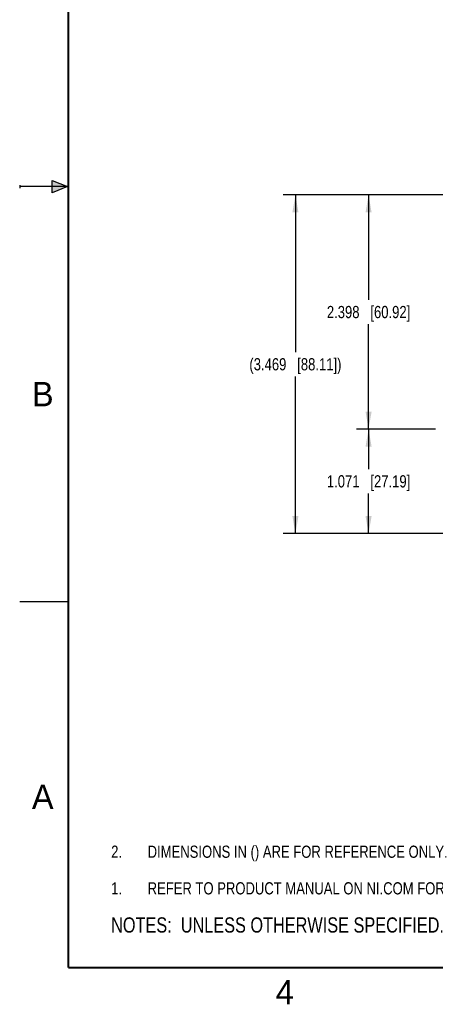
# Model space of a CAD drawing. Header units: inches. Extents: x 0 to 22, y 0 to 17.
# Tile 1 of 33: x 0 to 4.3, y 0.1 to 10.2. Entities that reach past the tile are written whole.
import ezdxf

# ---------------------------------------------------------------- set-up
doc = ezdxf.new("R2010")
doc.units = ezdxf.units.IN
doc.header["$LTSCALE"] = 1.21
doc.header["$MEASUREMENT"] = 0
doc.layers.get('0').update_dxf_attribs({"linetype": 'CONTINUOUS'})
doc.layers.add('DETAIL', color=7, linetype='CONTINUOUS')
doc.layers.add('DIMENSIONS', color=7, linetype='CONTINUOUS')
doc.styles.get("Standard").update_dxf_attribs({"font": 'txt', "width": 0.8})
doc.styles.add('TEXTSTYLE_2', font='txt')
doc.dimstyles.new('DIMSTYLE_1', dxfattribs={"dimtxt": 0.125, "dimasz": 0.18, "dimexe": 0.125, "dimexo": 0.0625, "dimgap": 0.0625, "dimtad": 0, "dimtih": 1, "dimtoh": 1, "dimdec": 3, "dimzin": 4, "dimdsep": 46, "dimtxsty": 'STANDARD', "dimblk": '_FILLED', "dimblk1": '_FILLED', "dimblk2": '_FILLED', "dimcen": 0.09, "dimadec": 0, "dimazin": 0, "dimtp": 0.001, "dimtm": 0.001, "dimtfac": 1, "dimtdec": 3, "dimtofl": 0, "dimtmove": 0, "dimatfit": 3, "dimldrblk": '_FILLED', "dimfxl": 1, "dimtolj": 1, "dimtzin": 4, "dimarcsym": 0})

# ---------------------------------------------------------------- blocks, each defined once
blk = doc.blocks.new('CUSTOM_NOTE_BL0', base_point=(3.625, 1.312))
at = {"color": 2, "linetype": 'CONTINUOUS', "width": 0.8}
for s, p in [('1.', (0.938, 1.25)), ('REFER TO PRODUCT MANUAL ON NI.COM FOR MORE DETAILS', (1.312, 1.25))]:
    blk.add_text(s, height=0.125, dxfattribs=at).set_placement(p)
blk = doc.blocks.new('_FILLED')
at = {"color": 0, "linetype": 'BYBLOCK'}
blk.add_solid([(0, 0), (-1, 0.174), (-1, -0.174)], dxfattribs=at)
blk = doc.blocks.new('*D9')
at = {"layer": 'DIMENSIONS', "color": 2, "linetype": 'CONTINUOUS'}
for p, q in [((6.433, 8.415), (2.702, 8.415)), ((2.827, 8.415), (2.827, 6.805)), ((2.827, 4.946), (2.827, 6.555)), ((6.433, 4.946), (2.702, 4.946))]:
    blk.add_line(p, q, dxfattribs=at)
at = {"layer": 'DIMENSIONS', "color": 2, "linetype": 'CONTINUOUS', "xscale": 0.18, "yscale": 0.18, "zscale": 0.18}
for p, rotation in [((2.827, 8.415), 90.0000921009), ((2.827, 4.946), 270)]:
    blk.add_blockref('_FILLED', p, dxfattribs=dict(at, rotation=rotation))
at = {"layer": 'DIMENSIONS', "color": 2, "linetype": 'CONTINUOUS', "insert": (2.827, 6.743), "char_height": 0.125, "width": 1.525, "attachment_point": 2, "line_spacing_factor": 0.9}
blk.add_mtext('(3.469{\\Ftxt.shx;\\W1.000000;\\H0.125000; }[88.11])', dxfattribs=at)
blk = doc.blocks.new('*D10')
at = {"layer": 'DIMENSIONS', "color": 2, "linetype": 'CONTINUOUS'}
for p, q in [((4.264, 6.016), (3.452, 6.016)), ((3.577, 6.016), (3.577, 5.606)), ((3.577, 4.946), (3.577, 5.356)), ((6.433, 4.946), (3.452, 4.946))]:
    blk.add_line(p, q, dxfattribs=at)
at = {"layer": 'DIMENSIONS', "color": 2, "linetype": 'CONTINUOUS', "xscale": 0.18, "yscale": 0.18, "zscale": 0.18}
for p, rotation in [((3.577, 6.016), 90.0001115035), ((3.577, 4.946), 270)]:
    blk.add_blockref('_FILLED', p, dxfattribs=dict(at, rotation=rotation))
at = {"layer": 'DIMENSIONS', "color": 2, "linetype": 'CONTINUOUS', "insert": (3.577, 5.544), "char_height": 0.125, "width": 1.325, "attachment_point": 2, "line_spacing_factor": 0.9}
blk.add_mtext('1.071{\\Ftxt.shx;\\W1.000000;\\H0.125000; }[27.19]', dxfattribs=at)
blk = doc.blocks.new('*D11')
at = {"layer": 'DIMENSIONS', "color": 2, "linetype": 'CONTINUOUS'}
for p, q in [((6.659, 8.415), (3.452, 8.415)), ((3.577, 8.415), (3.577, 7.341)), ((3.577, 6.016), (3.577, 7.091)), ((4.264, 6.016), (3.452, 6.016))]:
    blk.add_line(p, q, dxfattribs=at)
at = {"layer": 'DIMENSIONS', "color": 2, "linetype": 'CONTINUOUS', "xscale": 0.18, "yscale": 0.18, "zscale": 0.18}
for p, rotation in [((3.577, 8.415), 90), ((3.577, 6.016), 270)]:
    blk.add_blockref('_FILLED', p, dxfattribs=dict(at, rotation=rotation))
at = {"layer": 'DIMENSIONS', "color": 2, "linetype": 'CONTINUOUS', "insert": (3.577, 7.278), "char_height": 0.125, "width": 1.325, "attachment_point": 2, "line_spacing_factor": 0.9}
blk.add_mtext('2.398{\\Ftxt.shx;\\W1.000000;\\H0.125000; }[60.92]', dxfattribs=at)
blk = doc.blocks.new('NOTES_HEADER_BL1', base_point=(3.1215, 0.9375))
at = {"layer": 'DETAIL', "color": 2, "linetype": 'CONTINUOUS', "width": 0.8}
blk.add_text('NOTES:  UNLESS OTHERWISE SPECIFIED.', height=0.156, dxfattribs=at).set_placement((0.9375, 0.8595))
blk = doc.blocks.new('DIMS_REF_BL2', base_point=(3.125, 1.687))
at = {"layer": 'DETAIL', "color": 2, "linetype": 'CONTINUOUS', "width": 0.8}
for s, p in [('2.', (0.938, 1.625)), ('DIMENSIONS IN () ARE FOR REFERENCE ONLY.', (1.312, 1.625))]:
    blk.add_text(s, height=0.125, dxfattribs=at).set_placement(p)

msp = doc.modelspace()

# ---------------------------------------------------------------- hatches: boundary and pattern name
at = {"linetype": 'CONTINUOUS'}
msp.add_hatch(color=2, dxfattribs=at).paths.add_polyline_path([(0.3337, 8.5625), (0.49, 8.5), (0.3337, 8.4375)])

# ---------------------------------------------------------------- linework, layer by layer
at = {"color": 2, "linetype": 'CONTINUOUS'}
for p, q in [((0, 8.515), (0, 8.485)), ((0.49, 8.5), (0, 8.5)), ((0.3337, 8.4375), (0.3337, 8.5625)), ((0.3337, 8.5625), (0.49, 8.5)), ((0.49, 8.5), (0.3337, 8.4375)), ((0, 4.25), (0.5, 4.25))]:
    msp.add_line(p, q, dxfattribs=at)
at = {"color": 7, "linetype": 'CONTINUOUS', "const_width": 0.02}
for points in [[(0.5, 16.5), (0.5, 0.5)], [(0.5, 0.5), (21.5, 0.5)]]:
    msp.add_lwpolyline(points, dxfattribs=at)

# ---------------------------------------------------------------- block references
at = {"color": 2, "linetype": 'CONTINUOUS'}
msp.add_blockref('CUSTOM_NOTE_BL0', (3.6251, 1.3124), dxfattribs=at)
at = {"layer": 'DETAIL', "color": 2, "linetype": 'CONTINUOUS'}
for name, p in [('DIMS_REF_BL2', (3.1251, 1.6874)), ('NOTES_HEADER_BL1', (3.1215, 0.9375))]:
    msp.add_blockref(name, p, dxfattribs=at)

# ---------------------------------------------------------------- texts
at = {"color": 2, "linetype": 'CONTINUOUS', "char_height": 0.25, "width": 0.25, "attachment_point": 1, "line_spacing_factor": 0.9, "style": 'TEXTSTYLE_2'}
for s, insert in [('B', (0.125, 6.5)), ('A', (0.125, 2.375)), ('4', (2.625, 0.375))]:
    msp.add_mtext(s, dxfattribs=dict(at, insert=insert))

# ---------------------------------------------------------------- dimensions: what is measured, and where the dimension line sits
at = {"layer": 'DIMENSIONS', "color": 2, "linetype": 'CONTINUOUS'}
dim = msp.add_linear_dim(base=(2.827, 8.4148), p1=(6.4959, 4.9458), p2=(6.4959, 8.4148), angle=90.00004, text='(<>)', dimstyle='DIMSTYLE_1', dxfattribs=at)
dim.commit()
dim.dimension.update_dxf_attribs({"geometry": '*D9', "text_midpoint": (2.827, 6.6803), "dimtype": 160})
for base, p1, p2, angle, picture, middle in [((3.5769585, 8.4147771), (4.3269585, 6.0162773), (6.7216709, 8.4147771), 90, '*D11', (3.5769585, 7.2155272)), ((3.577, 6.0163), (6.4959, 4.9458), (4.327, 6.0163), 90.00004, '*D10', (3.577, 5.481))]:
    dim = msp.add_linear_dim(base=base, p1=p1, p2=p2, angle=angle, dimstyle='DIMSTYLE_1', dxfattribs=at)
    dim.commit()
    dim.dimension.update_dxf_attribs({"geometry": picture, "text_midpoint": middle, "dimtype": 160})

doc.saveas('drawing.dxf')
